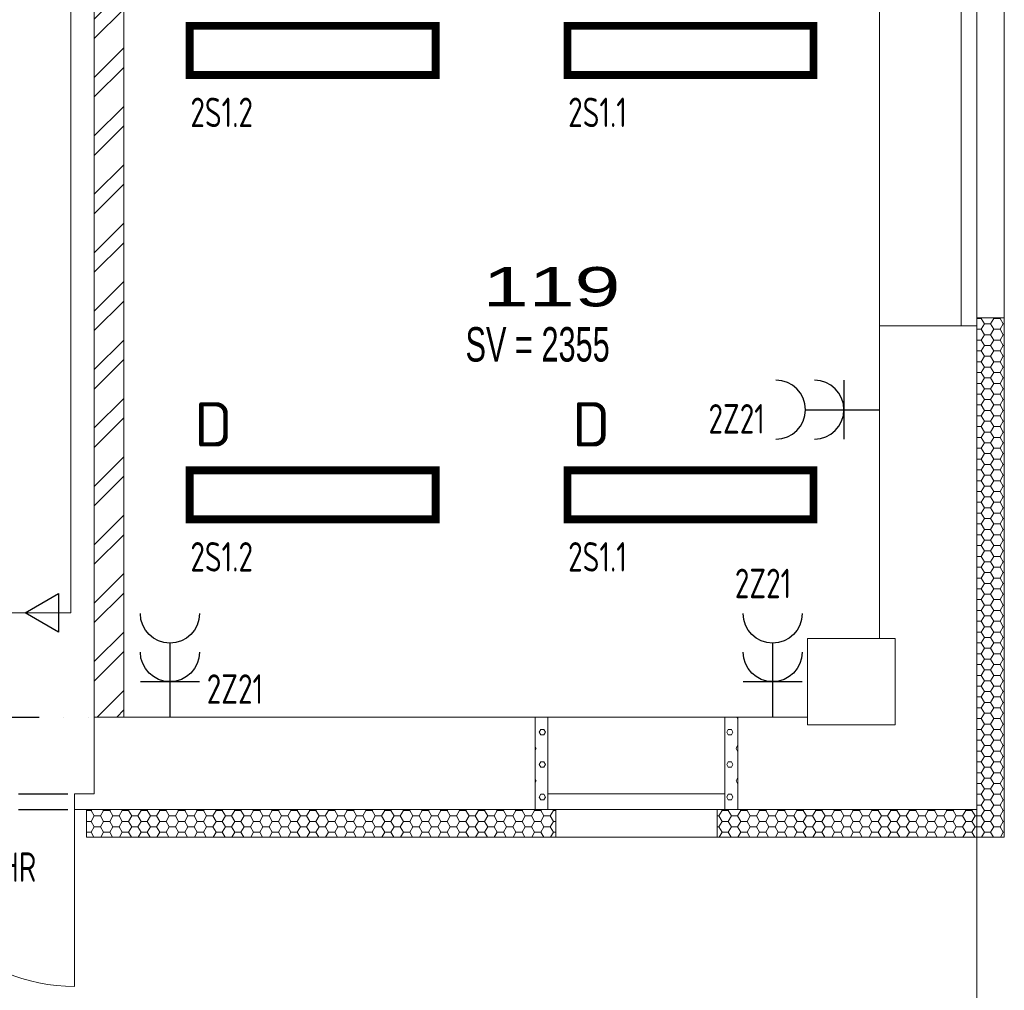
# Model space of a CAD drawing. Extents: x 171565 to 840288, y -737149 to -289557.
# Tile 35 of 59: x 424350 to 429354, y -345178 to -340242. Entities that reach past the tile are written whole.
import ezdxf

# ---------------------------------------------------------------- set-up
doc = ezdxf.new("R2010")
doc.units = 0
doc.header["$MEASUREMENT"] = 0
doc.header["$PDMODE"] = 1
doc.linetypes.add('DIVIDE2', pattern=[0.625, 0.25, -0.125, 0, -0.125, 0, -0.125])
for name, color, linetype in [('0_stavba', 7, 'Continuous'), ('3-ZDI_NADP', 1, 'DIVIDE2'), ('E1', 3, 'Continuous'), ('legenda', 1, 'Continuous')]:
    doc.layers.add(name, color=color, linetype=linetype)
doc.styles.add('isocp', font='isocp.shx')
doc.styles.add('ISOCPEUR_4', font='isocpeur.ttf', dxfattribs={"height": 1.8})
doc.styles.add('SPIRITTXTSTYLE1', font='ROMAN')
doc.styles.add('SPIRITTXTSTYLE2', font='ARIALUNI.TTF')
pattern_1 = [(0, (783186.03, -216103.49), (47.625, 82.488914), [15.875, -79.375]), (0, (783186.03, -216075.99), (47.625, 82.488914), [15.875, -79.375]), (60.000002, (783201.9, -216103.49), (-47.625, 82.488914), [15.875, -79.375]), (120.000003, (783186.03, -216103.49), (-95.25, -3e-06), [15.875, -79.375]), (60.000002, (783178.09, -216089.74), (-47.625, 82.488914), [15.875, -79.375]), (120.000003, (783209.84, -216089.74), (-95.25, -3e-06), [15.875, -79.375])]
pattern_2 = [(0, (783186.027, -216103.49), (47.625, 27.4963055), [-63.5, 31.75]), (60.000002, (783186.027, -216103.49), (-1.7e-06, 54.9926147), [31.75, -63.5]), (120.000003, (783186.027, -216103.49), (-47.625, 27.4963055), [-63.5, 31.75])]

# ---------------------------------------------------------------- blocks, each defined once
blk = doc.blocks.new('A$C3E1526A7')
at = {"color": 3}
for p, q in [((0, 376), (0, 0)), ((150, 180), (-150, 180))]:
    blk.add_line(p, q, dxfattribs=at)
for centre in [(0, 526), (0, 330)]:
    blk.add_arc(centre, 150, 180, 0, dxfattribs=at)

msp = doc.modelspace()

# ---------------------------------------------------------------- hatches: boundary and pattern name
at = {"layer": '0_stavba', "linetype": 'Continuous', "lineweight": 0, "ltscale": 300}
h = msp.add_hatch(dxfattribs=at)
h.set_pattern_fill('ZDIVKER', color=256, scale=5.55625, style=0, pattern_type=2)
h.set_pattern_definition([(45, (783186.03, -216103.49), (-148.49243, 148.49243), []), (45, (783285.03, -216103.49), (-148.49243, 148.49243), [])])
h.paths.add_polyline_path([(424729.1, -338688.4), (424729.1, -343788.4), (424879.1, -343788.4), (424879.1, -338668.4), (426479.1, -338668.4), (426479.1, -339268.4), (427318.9, -339268.4), (427318.9, -339118.4), (426629.1, -339118.4), (426629.1, -338308.4), (426529, -338308.4), (426529, -338518.4), (424879.1, -338518.4), (424879.1, -338688.4)], flags=0)
h = msp.add_hatch(dxfattribs=at)
h.set_pattern_fill('PLASTEV', color=256, scale=31.75, style=0, pattern_type=2)
h.set_pattern_definition(pattern_2)
h.paths.add_polyline_path([(429354.1, -341758.4), (429214.1, -341758.4), (429214.1, -341798.4), (429214.1, -344258.4), (429214.1, -344398.4), (429354.1, -344398.4)], flags=0)
h = msp.add_hatch(dxfattribs=at)
h.set_pattern_fill('PORBET', color=256, scale=15.875, style=0, pattern_type=2)
h.set_pattern_definition(pattern_1)
h.paths.add_polyline_path([(426969.1, -344258.4), (427034.1, -344258.4), (427034.1, -343788.4), (426969.1, -343788.4)], flags=0)
h = msp.add_hatch(dxfattribs=at)
h.set_pattern_fill('PORBET', color=256, scale=15.875, style=0, pattern_type=2)
h.set_pattern_definition(pattern_1)
h.paths.add_polyline_path([(427999, -343788.4), (427934.1, -343788.4), (427934.1, -344258.4), (427999, -344258.4)], flags=0)
h = msp.add_hatch(dxfattribs=at)
h.set_pattern_fill('PLASTEV', color=256, scale=31.75, style=0, pattern_type=2)
h.set_pattern_definition(pattern_2)
h.paths.add_polyline_path([(424729.1, -344258.4), (424689.1, -344258.4), (424689.1, -344398.4), (427074.1, -344398.4), (427074.1, -344258.4), (427034.1, -344258.4), (426969.1, -344258.4)], flags=0)
h = msp.add_hatch(dxfattribs=at)
h.set_pattern_fill('PLASTEV', color=256, scale=31.75, style=0, pattern_type=2)
h.set_pattern_definition(pattern_2)
h.paths.add_polyline_path([(427999, -344258.4), (427934.1, -344258.4), (427894, -344258.4), (427894, -344398.4), (429214.1, -344398.4), (429214.1, -344258.4)], flags=0)

# ---------------------------------------------------------------- linework, layer by layer
for p, q in [((424879.1, -343788.4, -2547.6), (424879.1, -338668.4, -2547.6)), ((424729.1, -343788.4, -2547.6), (424729.1, -338688.4, -2547.6)), ((428719.1, -339998.4, 823.8), (428719.1, -341798.4, 823.8)), ((429134.1, -339998.4, 823.8), (429134.1, -341798.4, 823.8)), ((429214.1, -339998.4, 823.8), (429214.1, -341798.4, 823.8)), ((429354.1, -341758.4, -900), (429354.1, -340038.4, -900)), ((429214.1, -341758.4, -2547.6), (429354.1, -341758.4, -2547.6)), ((429354.1, -344398.4, -2547.6), (429354.1, -341758.4, -2547.6)), ((428719.1, -341798.4, -2547.6), (428719.1, -343388.4, -2547.6)), ((428719.1, -341798.4, -2547.6), (429214.1, -341798.4, -2547.6)), ((429214.1, -344258.4, -2547.6), (429214.1, -341798.4, -2547.6)), ((428354.1, -343788.4, -2547.6), (428354.1, -343388.4, -2547.6)), ((428354.1, -343388.4, -2547.6), (428719.1, -343388.4, -2547.6)), ((428719.1, -343388.4, -2547.6), (428799, -343388.4, -2547.6)), ((428799, -343388.4, -2547.6), (428799, -343828.4, -2547.6)), ((424729.1, -343788.4, -2547.6), (426969.1, -343788.4, -2547.6)), ((424729.1, -343788.4, -2547.6), (424729.1, -344178.4, -2547.6)), ((426969.1, -343788.4, -2547.6), (426969.1, -344258.4, -2547.6)), ((427999.1, -343788.4, 823.8), (426969.1, -343788.4, 823.8)), ((427034.1, -343788.4, -2547.6), (426969.1, -343788.4, -2547.6)), ((427034.1, -343788.4, -2547.6), (427034.1, -344258.4, -2547.6)), ((427934.1, -343788.4, -2547.6), (427934.1, -344258.4, -2547.6)), ((427934.1, -343788.4, -2547.6), (427999.1, -343788.4, -2547.6)), ((427999, -343788.4, -2547.6), (428354.1, -343788.4, -2547.6)), ((427999, -343788.4, -2547.6), (427999, -344258.4, -2547.6)), ((428354.1, -343828.4, -2547.6), (428354.1, -343788.4, -2547.6)), ((428799, -343828.4, -2547.6), (428354.1, -343828.4, -2547.6)), ((424629.1, -344178.4, -1723.8), (424729.1, -344178.4, -1723.8)), ((424629.1, -344178.4, -1723.8), (424629.1, -344258.4, -1723.8)), ((427934.1, -344178.4, 823.8), (427034.1, -344178.4, 823.8)), ((424629.1, -344258.4, -1723.8), (424729.1, -344258.4, -1723.8)), ((424629.1, -344258.4, -1723.8), (424629.1, -345158.4, -1723.8)), ((424689.1, -344258.4, -2547.6), (424689.1, -344398.4, -2547.6)), ((424729.1, -344258.4, -2547.6), (426969.1, -344258.4, -2547.6)), ((424729.1, -344258.4, -2547.6), (424729.1, -344258.4, -2547.6)), ((427034.1, -344258.4, -2547.6), (426969.1, -344258.4, -2547.6)), ((427934.1, -344258.4, 823.8), (427034.1, -344258.4, 823.8)), ((427074.1, -344258.4, -2547.6), (427074.1, -344398.4, -2547.6)), ((427894, -344258.4, -2547.6), (427894, -344398.4, -2547.6)), ((427934.1, -344258.4, -2547.6), (427999, -344258.4, -2547.6)), ((427999, -344258.4, -2547.6), (429214.1, -344258.4, -2547.6)), ((429214.1, -344258.4, -1723.8), (429214.1, -345833.4, -1723.8)), ((424689.1, -344398.4, -2547.6), (427074.1, -344398.4, -2547.6)), ((427074.1, -344398.4, -900), (427894, -344398.4, -900)), ((427894, -344398.4, -2547.6), (429354.1, -344398.4, -2547.6))]:
    msp.add_line(p, q, dxfattribs=at)
msp.add_arc((424629.1, -344258.4, -1723.8), 900, 180, 270, dxfattribs=at)
msp.add_point((426484, -341721.4, 0), dxfattribs=at)
at = {"layer": '3-ZDI_NADP', "color": 7, "ltscale": 1000}
for p, q in [((422949.1, -343788.4, -2547.6), (424729.1, -343788.4, -2547.6)), ((423094.1, -344178.4, -1723.8), (424629.1, -344178.4, -1723.8)), ((423094.1, -344258.4, -1723.8), (424629.1, -344258.4, -1723.8))]:
    msp.add_line(p, q, dxfattribs=at)
at = {"layer": 'E1', "color": 1, "linetype": 'Continuous', "lineweight": 0}
for p, q in [((424609.1, -338928.3, -2874.3), (424609.1, -343258.4, -2086.1)), ((424609.1, -343258.4, -829.3), (405157.6, -343258.4, -1047.6))]:
    msp.add_line(p, q, dxfattribs=at)
at = {"layer": 'E1', "color": 6, "const_width": 40}
for points, elevation in [([(425214.1, -340523.4), (426464.1, -340523.4), (426464.1, -340273.4), (425214.1, -340273.4)], -579.7), ([(427134.1, -340523.4), (428384.1, -340523.4), (428384.1, -340273.4), (427134.1, -340273.4)], 356), ([(425214.1, -342783.4), (426464.1, -342783.4), (426464.1, -342533.4), (425214.1, -342533.4)], 620.3), ([(427134.1, -342783.4), (428384.1, -342783.4), (428384.1, -342533.4), (427134.1, -342533.4)], 1556)]:
    msp.add_lwpolyline(points, close=True, dxfattribs=dict(at, elevation=elevation))
at = {"layer": 'E1', "color": 5, "elevation": 455.8}
msp.add_lwpolyline([(424377.4, -343258.4), (424547.6, -343160.2), (424547.6, -343356.6)], close=True, dxfattribs=at)

# ---------------------------------------------------------------- block references
at = {"layer": 'E1', "color": 4, "rotation": 90}
msp.add_blockref('A$C3E1526A7', (428719.1, -342225.4, 452.4), dxfattribs=at)
at = {"layer": 'E1', "color": 4, "xscale": -1}
for p in [(425113.4, -343788.4, 452.4), (428176.6, -343788.4, -1047.6)]:
    msp.add_blockref('A$C3E1526A7', p, dxfattribs=at)

# ---------------------------------------------------------------- texts
at = {"layer": '0_stavba', "linetype": 'Continuous', "ltscale": 300, "style": 'SPIRITTXTSTYLE2', "width": 1.5}
msp.add_text('119', height=200, dxfattribs=at).set_placement((426703.8, -341700.2, -1723.8))
at = {"layer": 'E1', "color": 3, "style": 'isocp', "width": 0.8}
for s, p in [('2S1.2', (425217.5, -340788.6, -1197.6)), ('2S1.1', (427137.5, -340788.6, -261.9)), ('2Z21', (427850.7, -342346.9, 6295.2)), ('2S1.2', (425217.5, -343048.6, 2.4)), ('2S1.1', (427137.5, -343048.6, 938.1)), ('2Z21', (427984.7, -343183.9, 6295.2)), ('2Z21', (425300.7, -343720.9, 6295.2)), ('VO1/HR', (423930.7, -344626.1, 900))]:
    msp.add_text(s, height=150, dxfattribs=at).set_placement(p)
at = {"layer": 'E1', "color": 6, "style": 'ISOCPEUR_4'}
for p in [(425237.5, -342412.4, -7884.6), (427157.5, -342412.4, -6948.9)]:
    msp.add_text('D', height=225, dxfattribs=at).set_placement(p)
at = {"layer": 'legenda', "color": 7, "linetype": 'Continuous', "lineweight": 0, "ltscale": 297.179993, "style": 'SPIRITTXTSTYLE1', "width": 0.666667}
msp.add_text('SV = 2355', height=175, dxfattribs=at).set_placement((426615.8, -341980.7, -2547.6))

doc.saveas('drawing.dxf')
